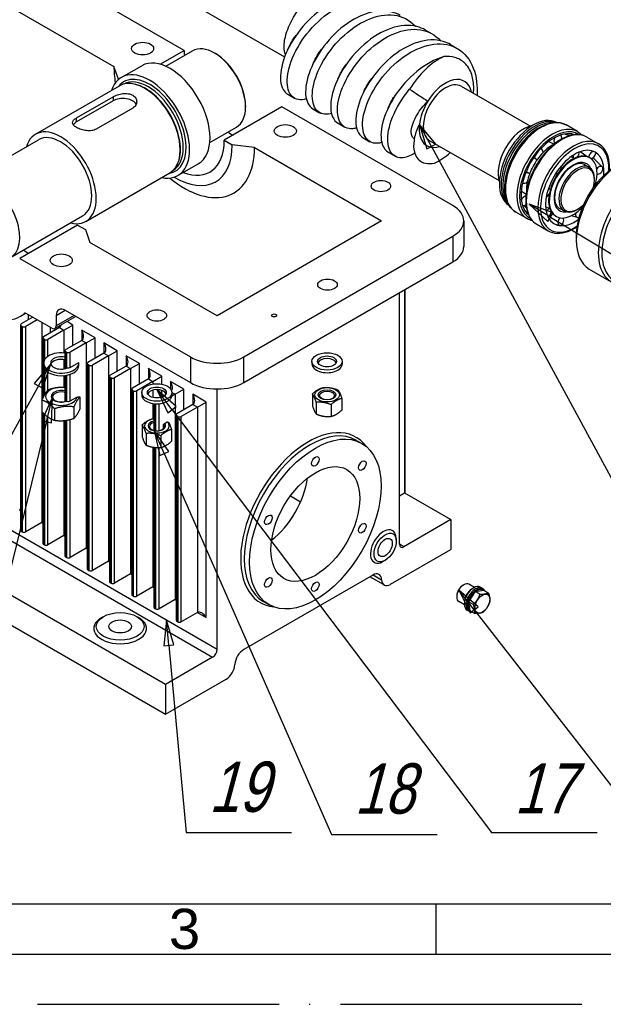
# Model space of a CAD drawing. Header units: millimetres. Extents: x 0 to 420, y 0 to 297.
# Tile 3 of 13: x 119 to 177, y 0 to 98. Entities that reach past the tile are written whole.
import ezdxf
from ezdxf.enums import TextEntityAlignment as Align

# ---------------------------------------------------------------- set-up
doc = ezdxf.new("R2010")
doc.units = ezdxf.units.MM
doc.linetypes.add('DuongTam', pattern=[30, 24, -3, 0, -3])
for name, color, linetype in [('ChiaMien', 5, 'Continuous'), ('DauXen', 8, 'DuongTam'), ('Lien_Dam', 7, 'Continuous'), ('Lien_Manh', 5, 'Continuous')]:
    doc.layers.add(name, color=color, linetype=linetype)
doc.layers.add('Symbol (ISO)', color=7, linetype='Continuous', lineweight=25)
doc.styles.add('CKH', font='Vnromadi.shx', dxfattribs={"width": 0.8, "oblique": 15, "height": 5})
doc.styles.add('VnArialH', font='VHARIAL.TTF', dxfattribs={"width": 0.8, "oblique": 15, "height": 5})

msp = doc.modelspace()

# ---------------------------------------------------------------- linework, layer by layer
at = {"layer": 'ChiaMien'}
msp.add_line((160, 5), (160, 10), dxfattribs=at)
at = {"layer": 'DauXen'}
msp.add_line((0, 0), (420, 0), dxfattribs=at)
at = {"layer": 'Lien_Dam'}
for p, q in [((134.969, 94.825), (118.578, 104.288)), ((115.347, 100.54), (127.986, 93.243)), ((134.904, 99.992), (144.953, 94.19)), ((158.948, 96.863), (159.619, 96.476)), ((161.447, 95.42), (162.118, 95.033)), ((132.596, 93.455), (134.969, 94.825)), ((133.14, 93.253), (135.791, 94.784)), ((138.067, 94.516), (137.979, 94.567)), ((128.428, 91.967), (127.986, 93.243)), ((128.714, 92.141), (130.747, 93.315)), ((120.188, 86.497), (128.54, 91.319)), ((128.428, 91.967), (128.449, 91.955)), ((131.072, 91.053), (131.04, 91.071)), ((162.513, 91.269), (169.391, 87.297)), ((124.279, 88.133), (127.903, 90.225)), ((127.903, 90.225), (127.903, 89.821)), ((145.263, 90.474), (145.934, 90.087)), ((127.903, 89.821), (124.279, 87.729)), ((129.847, 89.102), (126.223, 87.01)), ((144.691, 89.212), (138.946, 85.895)), ((141.073, 89.311), (141.073, 89.209)), ((161.662, 79.414), (144.691, 89.212)), ((124.279, 87.729), (124.279, 88.133)), ((147.763, 89.031), (148.433, 88.644)), ((137.515, 85.675), (140.166, 87.206)), ((150.262, 87.589), (150.932, 87.201)), ((174.079, 86.756), (172.93, 87.419)), ((152.761, 86.146), (153.431, 85.759)), ((172.794, 86.523), (173.38, 86.386)), ((175.007, 86.22), (176.156, 85.557)), ((113.341, 81.822), (120.5, 85.955)), ((138.946, 85.895), (139.742, 85.435)), ((141.951, 85.18), (139.742, 85.435)), ((141.951, 85.18), (154.591, 77.883)), ((157.805, 86.091), (157.841, 86.07)), ((159.388, 85.856), (166.266, 81.885)), ((171.207, 85.775), (171.732, 85.512)), ((134.576, 84.984), (134.576, 84.948)), ((155.26, 84.703), (155.93, 84.316)), ((169.728, 84.189), (169.933, 84.054)), ((170.428, 85.067), (170.434, 85.065)), ((173.675, 84.112), (173.427, 84.27)), ((174.991, 84.295), (174.328, 84.758)), ((175.248, 84.186), (175.313, 84.148)), ((134.339, 82.398), (136.372, 83.572)), ((174.751, 83.481), (175.237, 83.2)), ((176.53, 83.25), (175.728, 84.066)), ((125.188, 77.836), (133.54, 82.659)), ((168.962, 82.781), (169.229, 82.64)), ((171.955, 82.609), (171.913, 82.63)), ((175.755, 81.954), (175.755, 82.056)), ((168.47, 80.858), (168.953, 80.532)), ((171.285, 81.081), (171.187, 81.14)), ((168.792, 79.356), (168.987, 79.15)), ((171.326, 79.079), (170.888, 79.293)), ((117.716, 74.244), (124.875, 78.378)), ((169.079, 78.096), (167.93, 78.759)), ((171.667, 78.536), (171.416, 78.653)), ((171.889, 78.368), (171.954, 78.33)), ((172.251, 79.151), (172.737, 78.87)), ((174.049, 78.222), (173.453, 78.4)), ((174.076, 79.045), (173.987, 78.994)), ((174.393, 79.015), (174.351, 79.039)), ((124.362, 77.474), (118.617, 74.157)), ((124.362, 77.474), (125.158, 77.015)), ((154.591, 77.883), (138.239, 68.442)), ((162.76, 77.883), (162.76, 75.331)), ((170.007, 77.56), (171.156, 76.897)), ((172.286, 77.437), (171.834, 77.54)), ((125.158, 77.015), (125.6, 75.739)), ((173.943, 76.468), (173.943, 75.958)), ((138.239, 68.442), (125.6, 75.739)), ((140.891, 64.359), (161.662, 76.352)), ((161.662, 76.352), (161.662, 73.8)), ((118.617, 74.157), (135.587, 64.359)), ((140.891, 61.808), (161.662, 73.8)), ((175.238, 73.097), (177.427, 71.833)), ((156.359, 45.733), (156.359, 70.738)), ((156.87, 71.033), (156.87, 50.848)), ((156.943, 50.95), (156.943, 71.076)), ((118.693, 68.412), (119.207, 68.709)), ((119.109, 68.697), (119.131, 68.71)), ((121.813, 67.209), (119.245, 68.692)), ((119.481, 68.045), (119.481, 68.555)), ((122.255, 68.485), (123.139, 68.995)), ((123.139, 68.995), (135.587, 61.808)), ((119.923, 68.3), (118.774, 67.637)), ((120.365, 68.045), (119.216, 67.382)), ((120.807, 67.79), (120.807, 47.888)), ((124.206, 68.379), (122.126, 67.178)), ((122.255, 68.485), (122.255, 67.464)), ((124.023, 68.485), (122.255, 67.464)), ((123.901, 67.535), (123.322, 67.869)), ((118.701, 67.535), (118.701, 47.122)), ((118.863, 67.382), (118.774, 67.433)), ((118.774, 47.02), (118.774, 67.433)), ((118.863, 67.382), (118.863, 46.969)), ((119.216, 46.969), (119.216, 67.382)), ((122.575, 67.279), (120.984, 66.361)), ((123.017, 67.024), (121.426, 66.106)), ((121.691, 66.769), (121.691, 67.279)), ((122.575, 67.437), (122.575, 67.279)), ((122.575, 67.279), (123.017, 67.024)), ((123.017, 67.024), (123.901, 67.535)), ((123.017, 67.024), (123.017, 64.759)), ((123.901, 65.493), (123.901, 67.535)), ((126.11, 66.259), (124.785, 67.024)), ((124.785, 67.024), (124.785, 66.004)), ((120.911, 66.259), (120.911, 60.242)), ((121.072, 66.106), (120.984, 66.157)), ((120.984, 60.394), (120.984, 66.157)), ((121.072, 66.106), (121.072, 64.05)), ((121.426, 64.422), (121.426, 66.106)), ((124.785, 66.004), (123.194, 65.085)), ((125.227, 65.749), (123.636, 64.83)), ((124.785, 66.004), (125.227, 65.749)), ((125.227, 65.749), (126.11, 66.259)), ((125.227, 65.749), (125.227, 45.336)), ((126.11, 64.218), (126.11, 66.259)), ((128.32, 64.983), (126.994, 65.749)), ((126.994, 65.749), (126.994, 64.728)), ((123.12, 64.983), (123.12, 63.185)), ((123.282, 64.83), (123.194, 64.881)), ((123.194, 63.203), (123.194, 64.881)), ((123.282, 64.83), (123.282, 63.23)), ((123.636, 63.299), (123.636, 64.83)), ((126.994, 64.728), (125.403, 63.809)), ((126.994, 64.728), (127.436, 64.473)), ((127.436, 64.473), (128.32, 64.983)), ((128.32, 62.942), (128.32, 64.983)), ((120.999, 63.505), (120.999, 63.76)), ((123.017, 64.099), (123.017, 63.167)), ((123.636, 63.299), (124.498, 63.797)), ((124.499, 63.505), (124.499, 63.76)), ((125.33, 63.707), (125.33, 43.295)), ((127.436, 64.473), (125.845, 63.554)), ((127.436, 64.473), (127.436, 44.06)), ((130.53, 63.707), (129.204, 64.473)), ((129.204, 64.473), (129.204, 63.452)), ((129.646, 63.197), (130.53, 63.707)), ((130.53, 61.666), (130.53, 63.707)), ((135.587, 64.359), (135.587, 61.808)), ((140.891, 61.808), (140.891, 64.359)), ((147.673, 63.915), (147.673, 63.66)), ((150.673, 63.915), (150.673, 63.66)), ((121.072, 63.215), (121.072, 60.561)), ((121.426, 61.052), (121.426, 62.843)), ((125.492, 63.554), (125.403, 63.605)), ((125.403, 43.193), (125.403, 63.605)), ((125.492, 63.554), (125.492, 43.142)), ((125.845, 43.142), (125.845, 63.554)), ((129.204, 63.452), (127.613, 62.534)), ((129.646, 63.197), (128.055, 62.278)), ((129.204, 63.452), (129.646, 63.197)), ((129.646, 63.197), (129.646, 42.785)), ((132.74, 62.432), (131.414, 63.197)), ((131.414, 63.197), (131.414, 62.176)), ((123.017, 62.507), (123.017, 61.354)), ((123.12, 62.518), (123.12, 59.929)), ((123.194, 59.951), (123.194, 62.528)), ((123.282, 62.543), (123.282, 59.963)), ((123.636, 59.982), (123.636, 62.634)), ((127.54, 62.432), (127.54, 42.019)), ((127.701, 62.278), (127.613, 62.329)), ((127.613, 41.917), (127.613, 62.329)), ((127.701, 62.278), (127.701, 41.866)), ((128.055, 41.866), (128.055, 62.278)), ((131.414, 62.176), (129.823, 61.258)), ((131.856, 61.921), (130.265, 61.003)), ((131.414, 62.176), (131.856, 61.921)), ((131.856, 61.921), (132.74, 62.432)), ((131.856, 61.921), (131.856, 61.661)), ((132.74, 61.644), (132.74, 62.432)), ((134.949, 61.156), (133.623, 61.921)), ((133.623, 61.921), (133.623, 61.175)), ((129.75, 61.156), (129.75, 40.743)), ((129.911, 61.003), (129.823, 61.054)), ((129.823, 40.641), (129.823, 61.054)), ((129.911, 61.003), (129.911, 40.59)), ((130.265, 40.59), (130.265, 61.003)), ((130.75, 60.826), (130.75, 60.571)), ((131.856, 61.062), (131.856, 60.335)), ((132.74, 60.39), (132.74, 61.032)), ((133.75, 60.827), (134.065, 60.645)), ((133.75, 60.826), (133.75, 60.571)), ((134.065, 60.645), (134.949, 61.156)), ((134.949, 59.115), (134.949, 61.156)), ((138.239, 35.272), (138.239, 61.174)), ((120.83, 60.063), (120.83, 58.923)), ((123.636, 59.982), (124.299, 60.365)), ((124.608, 60.397), (124.608, 59.18)), ((131.856, 59.735), (131.856, 58.216)), ((131.959, 59.721), (131.959, 57.052)), ((132.032, 57.037), (132.032, 59.714)), ((132.474, 57.038), (132.474, 59.714)), ((133.102, 60.6), (132.642, 60.334)), ((134.065, 60.645), (133.737, 60.456)), ((134.065, 60.645), (134.065, 40.233)), ((137.159, 59.88), (135.833, 60.645)), ((135.833, 60.645), (135.833, 59.625)), ((136.275, 59.37), (137.159, 59.88)), ((137.159, 38.447), (137.159, 59.88)), ((147.709, 60.688), (147.709, 59.523)), ((148.102, 59.843), (148.102, 58.677)), ((150.637, 60.235), (150.637, 59.07)), ((138.239, 35.272), (97.227, 58.95)), ((120.911, 58.839), (120.911, 45.846)), ((120.984, 45.744), (120.984, 58.765)), ((122.081, 59.201), (122.081, 58.061)), ((124, 59.396), (124, 58.255)), ((132.121, 59.708), (132.121, 57.025)), ((135.833, 59.625), (134.242, 58.706)), ((136.275, 59.37), (134.684, 58.451)), ((135.833, 59.625), (136.275, 59.37)), ((136.275, 59.37), (136.275, 38.957)), ((149.565, 59.616), (149.565, 58.451)), ((96.785, 58.185), (137.797, 34.506)), ((121.072, 58.681), (121.072, 45.693)), ((121.426, 45.693), (121.426, 58.389)), ((123.017, 58.033), (123.017, 46.612)), ((123.12, 58.044), (123.12, 44.571)), ((123.194, 44.469), (123.194, 58.054)), ((123.282, 58.068), (123.282, 44.418)), ((123.636, 44.418), (123.636, 58.145)), ((133.022, 57.747), (133.278, 57.894)), ((134.169, 58.604), (134.169, 38.192)), ((134.331, 58.451), (134.242, 58.502)), ((134.242, 38.09), (134.242, 58.502)), ((134.331, 58.451), (134.331, 38.039)), ((134.684, 38.039), (134.684, 58.451)), ((130.787, 57.598), (130.787, 56.433)), ((132.921, 57.265), (132.921, 57.625)), ((133.714, 57.145), (133.714, 55.98)), ((131.179, 56.753), (131.179, 55.588)), ((132.643, 56.527), (132.643, 55.361)), ((152.101, 56.066), (152.631, 55.76)), ((133.113, 31.802), (92.1, 55.48)), ((131.856, 55.388), (131.856, 41.509)), ((131.959, 55.372), (131.959, 39.468)), ((132.032, 39.366), (132.032, 55.363)), ((132.121, 55.355), (132.121, 39.314)), ((132.474, 39.314), (132.474, 55.35)), ((92.1, 52.52), (133.113, 28.842)), ((145.53, 50.546), (146.536, 49.954)), ((156.359, 50.553), (156.87, 50.848)), ((156.87, 50.848), (161.485, 48.183)), ((118.597, 49.163), (118.701, 49.104)), ((161.485, 48.183), (156.801, 45.478)), ((161.485, 48.183), (161.485, 45.223)), ((118.774, 47.02), (118.863, 46.969)), ((120.807, 47.888), (119.216, 46.969)), ((120.807, 47.888), (120.911, 47.828)), ((123.017, 46.612), (121.426, 45.693)), ((123.017, 46.612), (123.12, 46.552)), ((120.984, 45.744), (121.072, 45.693)), ((125.227, 45.336), (123.636, 44.418)), ((125.227, 45.336), (125.33, 45.276)), ((155.475, 41.753), (161.485, 45.223)), ((156.801, 45.478), (156.359, 45.733)), ((123.194, 44.469), (123.282, 44.418)), ((127.436, 44.06), (125.845, 43.142)), ((127.436, 44.06), (127.54, 44.001)), ((125.403, 43.193), (125.492, 43.142)), ((129.646, 42.785), (128.055, 41.866)), ((129.646, 42.785), (129.75, 42.725)), ((153.709, 42.673), (140.891, 35.272)), ((154.85, 41.691), (153.429, 42.511)), ((153.753, 42.697), (154.592, 42.213)), ((127.613, 41.917), (127.701, 41.866)), ((131.856, 41.509), (130.265, 40.59)), ((131.856, 41.509), (131.959, 41.449)), ((162.684, 41.669), (162.765, 41.716)), ((163.819, 41.445), (163.265, 41.765)), ((163.935, 41.044), (164.748, 41.164)), ((164.582, 41.366), (164.4, 41.47)), ((164.693, 41.202), (164.623, 41.243)), ((164.748, 41.164), (165.199, 40.904)), ((129.823, 40.641), (129.911, 40.59)), ((134.065, 40.233), (132.474, 39.314)), ((134.065, 40.233), (134.169, 40.173)), ((162.058, 40.585), (162.058, 40.491)), ((163.267, 40.019), (163.935, 41.044)), ((163.935, 41.044), (164.386, 40.783)), ((132.032, 39.366), (132.121, 39.314)), ((142.851, 40.044), (143.381, 39.738)), ((162.819, 39.713), (162.265, 40.033)), ((163.269, 39.092), (163.088, 39.197)), ((163.267, 40.019), (163.718, 39.759)), ((163.412, 39.115), (163.267, 40.019)), ((136.275, 38.957), (134.684, 38.039)), ((136.275, 38.957), (137.159, 38.447)), ((163.467, 39.077), (163.396, 39.118)), ((163.412, 39.115), (163.863, 38.855)), ((134.242, 38.09), (134.331, 38.039)), ((137.797, 34.506), (133.113, 31.802)), ((133.113, 28.842), (139.125, 32.313)), ((133.113, 31.802), (133.113, 28.842)), ((135.151, 17.084), (145.651, 17.084)), ((149.621, 16.884), (160.121, 16.884)), ((165.517, 17.092), (176.017, 17.092)), ((20, 10), (410, 10))]:
    msp.add_line(p, q, dxfattribs=at)
for centre, major_axis in [((130.837, 95.016), (1.094, 0)), ((145.023, 86.826), (1.094, 0)), ((154.524, 81.34), (0.969, 0)), ((122.749, 73.966), (1.094, 0)), ((149.212, 71.547), (0.969, 0)), ((132.25, 68.48), (0.969, 0)), ((143.909, 68.485), (0.25, 0)), ((149.173, 63.915), (1.5, 0)), ((149.173, 63.915), (0.938, 0)), ((132.25, 60.826), (1.5, 0)), ((132.25, 60.826), (0.938, 0)), ((149.173, 60.598), (1.225, 0)), ((149.173, 60.598), (0.875, 0)), ((149.173, 60.534), (0.74, 0)), ((148.006, 47.749), (4.625, 8.011)), ((148.006, 47.749), (3.125, 5.413)), ((148.006, 53.975), (0.262, 0.453)), ((152.675, 53.558), (0.262, 0.453)), ((143.337, 48.166), (0.262, 0.453)), ((152.675, 47.332), (0.262, 0.453)), ((154.945, 45.414), (0.781, 1.353)), ((154.945, 45.414), (0.5, 0.866)), ((143.337, 41.94), (0.262, 0.453)), ((148.006, 41.523), (0.262, 0.453)), ((164.61, 39.834), (0.516, 0.894)), ((128.605, 37.568), (2.375, 0)), ((128.605, 37.568), (1.125, 0))]:
    msp.add_ellipse(centre, major_axis=major_axis, ratio=0.57735, dxfattribs=at)
for centre, major_axis, ratio, start_param, end_param in [((137.979, 90.995), (-2.187, 3.789), 0.57735, 3.141593, 6.283185), ((133.56, 88.443), (-2.812, 4.871), 0.57735, 3.141593, 6.283185), ((139.83, 92.018), (-3.438, 5.954), 0.57735, 0.785398, 0.873612), ((138.067, 91.046), (-2.125, 3.681), 0.57735, 3.926991, 5.497787), ((160.313, 88.93), (-3.094, -5.359), 0.57735, 3.820121, 4.662977), ((134.969, 89.212), (-4.937, 8.552), 0.57735, 0.785398, 0.980342), ((131.527, 87.27), (-2.812, 4.871), 0.57735, 2.66571, 6.759068), ((131.527, 87.27), (2.569, -4.449), 0.57735, 6.051305, 9.656658), ((131.04, 86.989), (2.5, -4.33), 0.57735, 0, 3.141593), ((131.385, 87.188), (2.469, -4.276), 0.57735, 0.021415, 3.120178), ((160.95, 88.562), (1.856, 3.215), 0.57735, 5.712907, 7.804569), ((134.085, 88.701), (-4, 6.928), 0.57735, 0.785398, 0.789857), ((131.103, 87.025), (-2.469, 4.276), 0.57735, 3.654263, 5.770515), ((131.072, 87.007), (-2.478, 4.292), 0.57735, 3.926991, 5.497787), ((160.95, 88.562), (-1.563, -2.706), 0.57735, 3.141593, 6.283185), ((128.875, 89.26), (1.375, 0), 0.57735, 0.281579, 2.356194), ((160.95, 88.562), (1.856, 3.215), 0.57735, 1.521384, 2.218652), ((169.656, 83.536), (-2.375, -4.114), 0.57735, 3.156611, 6.268167), ((169.833, 83.434), (-2.375, -4.114), 0.57735, 3.248243, 6.176535), ((122.688, 82.166), (-2.5, 4.33), 0.57735, 2.636232, 6.788546), ((125.251, 87.167), (-1.375, 0), 0.57735, 5.497787, 5.940927), ((160.95, 88.562), (-1.856, -3.215), 0.57735, 5.360244, 6.853463), ((168.684, 84.097), (1.781, 3.085), 0.57735, 0.455092, 2.6865), ((170.01, 83.332), (-2.375, -4.114), 0.57735, 3.395559, 6.029219), ((170.43, 83.089), (-2.5, -4.33), 0.57735, 3.141593, 6.283185), ((170.187, 83.23), (2.375, 4.114), 0.57735, 0.688697, 2.452896), ((171.579, 82.426), (2.5, 4.33), 0.57735, 0, 3.141593), ((122.688, 82.166), (-2.188, 3.789), 0.57735, 3.141593, 6.283185), ((139.83, 92.018), (-3.437, 5.954), 0.57735, 2.253207, 2.356194), ((171.711, 82.349), (-2.406, -4.168), 0.57735, 3.105305, 6.319473), ((171.711, 82.349), (-2.304, -3.991), 0.57735, 3.245048, 6.17973), ((172.507, 81.89), (-2.5, -4.33), 0.57735, 3.141593, 6.283185), ((173.656, 81.227), (2.5, 4.33), 0.57735, 0, 3.141593), ((172.111, 85.953), (-0.195, -0.532), 0.640213, 4.540829, 5.780138), ((172.111, 85.953), (0.195, 0.532), 0.640213, 5.085275, 5.983186), ((172.549, 86.137), (-0.143, -0.41), 0.554778, 4.09211, 4.215506), ((134.969, 89.212), (4.938, -8.552), 0.57735, 5.291398, 7.068583), ((134.085, 88.701), (4, -6.928), 0.57735, 5.477898, 7.068583), ((134.085, 88.701), (3.438, -5.954), 0.57735, 5.660789, 7.068583), ((173.788, 81.15), (-2.406, -4.168), 0.57735, 2.290477, 7.134301), ((171.568, 82.432), (1.825, 3.162), 0.57735, 0.735697, 1.151145), ((160.313, 88.93), (3.094, 5.359), 0.57735, 3.820121, 4.182948), ((170.213, 84.545), (-0.251, -0.507), 0.692882, 5.557826, 6.602694), ((171.979, 82.195), (1.589, 3.292), 0.69963, 1.100678, 1.34732), ((170.213, 84.545), (0.251, 0.507), 0.692882, 5.292773, 6.38252), ((173.788, 81.15), (2.054, 3.558), 0.57735, 5.374953, 10.33301), ((173.634, 81.239), (1.679, 2.909), 0.57735, 5.107951, 10.600012), ((178.363, 78.509), (-3.125, -5.413), 0.57735, 3.141593, 6.283185), ((173.935, 84.46), (-0.268, -0.341), 0.491383, 5.155626, 6.514871), ((173.569, 81.277), (1.679, 2.909), 0.57735, 0, 0.661769), ((173.935, 84.46), (0.268, 0.341), 0.491383, 4.387426, 5.900913), ((175.539, 84.438), (0.285, 0.327), 0.574847, 0.645084, 2.705194), ((175.539, 84.438), (0.285, 0.327), 0.574847, 3.773767, 5.93798), ((171.568, 82.432), (1.825, 3.162), 0.57735, 1.399725, 1.85022), ((173.634, 81.239), (1.344, 2.327), 0.57735, 5.8853, 9.822663), ((173.987, 81.035), (1.25, 2.165), 0.57735, 5.497787, 10.210176), ((174.076, 80.984), (-1.187, -2.057), 0.57735, 2.005274, 7.419504), ((173.569, 81.277), (-1.679, -2.909), 0.57735, 3.803362, 4.501494), ((172.178, 82.98), (0.231, 0.367), 0.444792, 5.024207, 6.144175), ((177.921, 78.764), (-2.812, -4.871), 0.57735, 3.926991, 5.497787), ((175.352, 83.644), (0.355, 0.441), 0.65613, 6.207045, 6.669681), ((172.374, 81.967), (2.304, 3.991), 0.57735, 5.574175, 5.586451), ((180.552, 77.245), (3.125, 5.413), 0.57735, 6.158229, 9.549734), ((176.241, 82.927), (0.272, 0.338), 0.65613, 3.305231, 8.026134), ((180.729, 77.143), (3, 5.196), 0.57735, 0, 3.141593), ((115.528, 78.033), (2.187, -3.789), 0.57735, 5.902934, 9.805029), ((168.932, 82.158), (0.324, 0.465), 0.688139, 6.085478, 7.145432), ((171.979, 82.195), (2.132, 2.975), 0.693306, 1.918853, 2.165495), ((173.569, 81.277), (-1.679, -2.909), 0.57735, 4.501494, 5.199625), ((172.178, 82.98), (-0.231, -0.367), 0.444792, 6.085493, 7.158397), ((168.932, 82.158), (-0.324, -0.465), 0.688139, 6.273981, 7.395399), ((171.568, 82.432), (1.825, 3.162), 0.57735, 2.098742, 2.405896), ((168.869, 79.909), (-0.367, -0.431), 0.628205, 3.926333, 5.081309), ((171.092, 80.693), (-0.185, -0.392), 0.456873, 0.273458, 1.510088), ((173.569, 81.277), (-1.679, -2.909), 0.57735, 5.199625, 5.897757), ((171.092, 80.693), (0.185, 0.392), 0.456873, 5.660951, 6.795962), ((159.01, 77.883), (3.75, 0), 0.57735, 5.497787, 7.068583), ((168.869, 79.909), (-0.367, -0.431), 0.628205, 0.310274, 1.082718), ((169.083, 79.676), (-0.282, -0.33), 0.541122, 5.894855, 6.226859), ((171.183, 78.668), (0.15, 0.407), 0.521975, 0.028608, 1.609348), ((171.183, 78.668), (-0.15, -0.407), 0.521975, 0.407048, 2.152219), ((173.569, 81.277), (-1.679, -2.909), 0.57735, 5.897757, 6.283185), ((174.199, 78.628), (-0.173, -0.398), 0.678836, 4.900739, 6.846082), ((174.199, 78.628), (0.173, 0.398), 0.678836, 6.001757, 6.373727), ((172.411, 77.852), (-0.142, -0.41), 0.609634, 3.961209, 8.943712), ((119.501, 80.281), (3.438, -5.954), 0.57735, 5.3948, 5.497787), ((159.01, 75.331), (3.75, 0), 0.57735, 5.497787, 6.283185), ((113.756, 76.964), (4.937, -8.552), 0.57735, 5.584315, 6.371512), ((119.245, 68.488), (-0.125, 0.217), 0.57735, 5.497787, 6.371512), ((123.139, 67.974), (-0.625, 1.083), 0.57735, 5.497787, 7.068583), ((118.951, 67.535), (-0.25, 0), 0.57735, 5.497787, 7.068583), ((119.039, 67.484), (-0.25, 0), 0.57735, 0.785398, 2.356194), ((121.813, 67.719), (0.312, -0.541), 0.57735, 5.497787, 7.068583), ((122.133, 68.045), (0.442, -0.765), 0.57735, 0, 0.563261), ((124.343, 66.769), (0.442, -0.765), 0.57735, 0, 1.570796), ((121.161, 66.259), (-0.25, 0), 0.57735, 5.497787, 7.068583), ((121.249, 66.208), (-0.25, 0), 0.57735, 0.785398, 2.356194), ((126.552, 65.493), (0.442, -0.765), 0.57735, 0, 1.570796), ((122.749, 63.76), (1.75, 0), 0.57735, 1.356748, 6.319448), ((123.37, 64.983), (-0.25, 0), 0.57735, 5.497787, 7.068583), ((123.459, 64.932), (-0.25, 0), 0.57735, 0.785398, 2.356194), ((122.749, 63.76), (-1.063, 0), 0.57735, 4.354963, 8.485472), ((122.749, 63.505), (-1.063, 0), 0.57735, 4.354963, 6.073684), ((125.58, 63.707), (-0.25, 0), 0.57735, 5.497787, 7.068583), ((128.762, 64.218), (0.442, -0.765), 0.57735, 0, 1.570796), ((138.239, 65.89), (-3.75, 0), 0.57735, 0.785398, 2.356194), ((149.173, 63.66), (-1.5, 0), 0.57735, 0, 3.141593), ((149.173, 63.66), (0.938, 0), 0.57735, 0.237941, 2.903652), ((122.749, 63.505), (1.75, 0), 0.57735, 3.141593, 6.283185), ((123.459, 63.401), (0.25, 0), 0.57735, 4.374501, 5.497787), ((125.668, 63.656), (-0.25, 0), 0.57735, 0.785398, 2.356194), ((130.972, 62.942), (0.442, -0.765), 0.57735, 0, 1.570796), ((127.79, 62.432), (-0.25, 0), 0.57735, 5.497787, 7.068583), ((127.878, 62.381), (-0.25, 0), 0.57735, 0.785398, 2.356194), ((133.182, 61.666), (0.442, -0.765), 0.57735, 0.260753, 1.570796), ((138.239, 63.339), (3.75, 0), 0.57735, 3.926991, 5.497787), ((122.749, 60.443), (-1.556, 0), 0.57735, 4.471194, 9.337908), ((122.749, 60.443), (-1, 0), 0.57735, 4.331518, 8.454235), ((122.749, 60.379), (-0.865, 0), 0.57735, 4.268005, 8.420802), ((130, 61.156), (-0.25, 0), 0.57735, 5.497787, 7.068583), ((130.088, 61.105), (-0.25, 0), 0.57735, 0.785398, 2.356194), ((132.25, 60.571), (0.937, 0), 0.57735, 0.237941, 2.903652), ((123.459, 60.084), (0.25, 0), 0.57735, 4.092356, 5.497787), ((132.25, 60.571), (-1.5, 0), 0.57735, 0, 3.141593), ((132.298, 59.829), (-0.25, 0), 0.57735, 1.019967, 2.195086), ((135.391, 60.39), (0.442, -0.765), 0.57735, 0, 1.570796), ((132.25, 57.509), (-1.225, 0), 0.57735, 4.952386, 10.001097), ((132.25, 57.509), (-0.875, 0), 0.57735, 5.051636, 9.915341), ((132.25, 57.445), (0.74, 0), 0.57735, 1.975401, 6.717687), ((134.419, 58.604), (-0.25, 0), 0.57735, 5.497787, 7.068583), ((134.507, 58.553), (-0.25, 0), 0.57735, 0.785398, 2.356194), ((147.299, 48.157), (4.75, 8.227), 0.57735, 6.031659, 9.676305), ((147.476, 48.055), (-4.625, -8.011), 0.57735, 3.141593, 6.283185), ((142.88, 50.709), (3.125, 5.413), 0.57735, 4.10343, 5.321348), ((156.693, 50.95), (0.25, 0), 0.57735, 5.497787, 6.283185), ((119.039, 48.398), (-0.442, 0.765), 0.57735, 6.069914, 6.283185), ((118.951, 47.122), (-0.25, 0), 0.57735, 0, 0.785398), ((121.249, 47.122), (-0.442, 0.765), 0.57735, 6.069914, 6.283185), ((154.768, 45.516), (0.906, 1.57), 0.57735, 5.426199, 10.281764), ((119.039, 47.071), (0.25, 0), 0.57735, 3.926991, 5.497787), ((123.459, 45.846), (-0.442, 0.765), 0.57735, 6.069914, 6.283185), ((121.161, 45.846), (-0.25, 0), 0.57735, 0, 0.785398), ((121.249, 45.795), (0.25, 0), 0.57735, 3.926991, 5.497787), ((125.668, 44.571), (-0.442, 0.765), 0.57735, 6.069914, 6.283185), ((156.801, 45.988), (-0.313, -0.541), 0.57735, 5.497787, 7.068583), ((123.37, 44.571), (-0.25, 0), 0.57735, 0, 0.785398), ((123.459, 44.52), (0.25, 0), 0.57735, 3.926991, 5.497787), ((127.878, 43.295), (-0.442, 0.765), 0.57735, 6.069914, 6.283185), ((125.58, 43.295), (-0.25, 0), 0.57735, 0, 0.785398), ((125.668, 43.244), (0.25, 0), 0.57735, 3.926991, 5.497787), ((130.088, 42.019), (-0.442, 0.765), 0.57735, 6.069914, 6.283185), ((153.709, 41.652), (0.625, 1.083), 0.57735, 5.547808, 7.068583), ((155.475, 42.773), (-0.625, -1.083), 0.57735, 5.547808, 7.068583), ((127.79, 42.019), (-0.25, 0), 0.57735, 0, 0.785398), ((127.878, 41.968), (0.25, 0), 0.57735, 3.926991, 5.497787), ((132.298, 40.743), (-0.442, 0.765), 0.57735, 6.069914, 6.283185), ((162.765, 40.899), (-0.5, -0.866), 0.57735, 3.141593, 6.283185), ((162.684, 40.946), (-0.442, -0.766), 0.57735, 3.926991, 5.497787), ((163.744, 40.334), (-0.656, -1.137), 0.57735, 3.141593, 6.283185), ((163.545, 40.449), (0.5, 0.866), 0.57735, 0.788876, 2.352716), ((163.925, 40.229), (0.656, 1.137), 0.57735, 0, 3.141593), ((164.009, 40.181), (-0.613, -1.063), 0.57735, 3.57145, 6.283185), ((164.08, 40.14), (0.613, 1.063), 0.57735, 6.189444, 7.236642), ((164.009, 40.181), (0.613, 1.063), 0.57735, 0, 0.429857), ((130, 40.743), (-0.25, 0), 0.57735, 0, 0.785398), ((130.088, 40.692), (0.25, 0), 0.57735, 3.926991, 5.497787), ((134.507, 39.468), (-0.442, 0.765), 0.57735, 6.069914, 6.283185), ((164.08, 40.14), (0.613, 1.062), 0.57735, 0.953456, 2.000654), ((132.209, 39.468), (-0.25, 0), 0.57735, 0, 0.785398), ((132.298, 39.417), (0.25, 0), 0.57735, 3.926991, 5.497787), ((164.08, 40.14), (-0.613, -1.063), 0.57735, 5.142246, 6.189444), ((128.605, 37.364), (-2.625, 0), 0.57735, 5.448957, 10.259007), ((134.419, 38.192), (-0.25, 0), 0.57735, 0, 0.785398), ((136.717, 38.192), (-0.442, 0.765), 0.57735, 4.712389, 6.283185), ((164.08, 40.14), (-0.613, -1.063), 0.57735, 6.189444, 6.376927), ((134.507, 38.141), (0.25, 0), 0.57735, 3.926991, 5.497787), ((137.797, 35.017), (0.312, 0.541), 0.57735, 3.926991, 5.497787), ((140.891, 34.251), (-0.625, -1.083), 0.57735, 3.926991, 5.447766), ((139.125, 33.334), (-0.625, -1.083), 0.57735, 0.785398, 2.306174)]:
    msp.add_ellipse(centre, major_axis=major_axis, ratio=ratio, start_param=start_param, end_param=end_param, dxfattribs=at)
for points, knots in [([(153.949, 99.747), (153.62, 99.937), (153.259, 100.071), (152.872, 100.142), (152.069, 100.29), (151.161, 100.171), (150.251, 99.81), (149.341, 99.45), (148.431, 98.85), (147.625, 98.101), (146.818, 97.352), (146.117, 96.456), (145.595, 95.545), (145.073, 94.633), (144.733, 93.708), (144.6, 92.904), (144.467, 92.1), (144.542, 91.419), (144.796, 90.964), (144.915, 90.749), (145.073, 90.584), (145.263, 90.474)], [-5.490962, -5.490962, -5.490962, -5.490962, -5.237157, -5.237157, -5.237157, -4.709259, -4.709259, -4.709259, -4.181361, -4.181361, -4.181361, -3.653463, -3.653463, -3.653463, -3.125566, -3.125566, -3.125566, -2.597668, -2.597668, -2.597668, -2.34937, -2.34937, -2.34937, -2.34937]), ([(145.044, 94.423), (144.95, 94.631), (144.902, 94.896), (144.898, 95.592), (144.973, 96.043), (145.282, 97.055), (145.53, 97.611), (146.128, 98.642), (146.461, 99.111), (147.169, 99.949), (147.537, 100.318), (147.921, 100.644)], [0.1451, 0.1451, 0.1451, 0.1451, 1.179837, 1.179837, 2.526454, 2.526454, 4.04342, 4.04342, 5.404062, 5.404062, 6.661878, 6.661878, 6.661878, 6.661878]), ([(147.109, 90.011), (147.04, 89.991), (146.973, 89.974), (146.906, 89.961), (146.348, 89.851), (145.878, 90.01), (145.578, 90.404), (145.278, 90.799), (145.149, 91.429), (145.227, 92.199), (145.306, 92.968), (145.591, 93.876), (146.064, 94.789), (146.537, 95.702), (147.197, 96.618), (147.975, 97.403), (148.752, 98.189), (149.645, 98.842), (150.554, 99.265), (151.462, 99.687), (152.383, 99.878), (153.213, 99.8), (154.042, 99.723), (154.779, 99.377), (155.342, 98.798), (155.378, 98.761), (155.414, 98.723), (155.448, 98.684)], [5.077397, 5.077397, 5.077397, 5.077397, 5.140242, 5.140242, 5.140242, 5.668139, 5.668139, 5.668139, 6.196037, 6.196037, 6.196037, 6.723935, 6.723935, 6.723935, 7.251833, 7.251833, 7.251833, 7.77973, 7.77973, 7.77973, 8.307628, 8.307628, 8.307628, 8.835526, 8.835526, 8.835526, 8.8694, 8.8694, 8.8694, 8.8694]), ([(156.449, 98.305), (156.153, 98.475), (155.831, 98.6), (155.488, 98.675), (154.695, 98.849), (153.793, 98.756), (152.883, 98.419), (151.974, 98.081), (151.059, 97.501), (150.243, 96.767), (149.426, 96.032), (148.71, 95.145), (148.172, 94.235), (147.633, 93.325), (147.272, 92.395), (147.12, 91.58), (146.967, 90.764), (147.022, 90.066), (147.259, 89.589), (147.382, 89.341), (147.553, 89.154), (147.763, 89.032)], [-8.632555, -8.632555, -8.632555, -8.632555, -8.404543, -8.404543, -8.404543, -7.876645, -7.876645, -7.876645, -7.348748, -7.348748, -7.348748, -6.82085, -6.82085, -6.82085, -6.292952, -6.292952, -6.292952, -5.765054, -5.765054, -5.765054, -5.490962, -5.490962, -5.490962, -5.490962]), ([(149.608, 88.569), (149.511, 88.539), (149.416, 88.518), (149.324, 88.504), (148.774, 88.42), (148.318, 88.604), (148.034, 89.021), (147.751, 89.438), (147.641, 90.087), (147.739, 90.87), (147.838, 91.652), (148.143, 92.567), (148.634, 93.48), (149.125, 94.393), (149.8, 95.302), (150.589, 96.075), (151.377, 96.848), (152.277, 97.482), (153.186, 97.882), (154.095, 98.283), (155.012, 98.448), (155.833, 98.344), (156.653, 98.241), (157.376, 97.87), (157.923, 97.269), (157.931, 97.26), (157.939, 97.25), (157.948, 97.241)], [8.218989, 8.218989, 8.218989, 8.218989, 8.307628, 8.307628, 8.307628, 8.835526, 8.835526, 8.835526, 9.363424, 9.363424, 9.363424, 9.891321, 9.891321, 9.891321, 10.419219, 10.419219, 10.419219, 10.947117, 10.947117, 10.947117, 11.475015, 11.475015, 11.475015, 12.002912, 12.002912, 12.002912, 12.010993, 12.010993, 12.010993, 12.010993]), ([(158.948, 96.862), (158.686, 97.013), (158.403, 97.129), (158.103, 97.205), (157.32, 97.405), (156.424, 97.337), (155.516, 97.023), (154.607, 96.71), (153.688, 96.15), (152.862, 95.43), (152.037, 94.711), (151.307, 93.833), (150.751, 92.926), (150.195, 92.018), (149.815, 91.083), (149.643, 90.257), (149.47, 89.431), (149.505, 88.716), (149.724, 88.218), (149.849, 87.935), (150.033, 87.722), (150.262, 87.59)], [-11.774148, -11.774148, -11.774148, -11.774148, -11.57193, -11.57193, -11.57193, -11.044032, -11.044032, -11.044032, -10.516134, -10.516134, -10.516134, -9.988236, -9.988236, -9.988236, -9.460339, -9.460339, -9.460339, -8.932441, -8.932441, -8.932441, -8.632555, -8.632555, -8.632555, -8.632555]), ([(152.107, 87.126), (151.982, 87.088), (151.861, 87.063), (151.743, 87.05), (151.203, 86.992), (150.76, 87.202), (150.493, 87.641), (150.226, 88.08), (150.137, 88.747), (150.254, 89.542), (150.372, 90.337), (150.698, 91.258), (151.206, 92.171), (151.715, 93.083), (152.405, 93.985), (153.204, 94.744), (154.003, 95.504), (154.909, 96.119), (155.818, 96.497), (156.728, 96.874), (157.64, 97.013), (158.451, 96.884), (159.235, 96.76), (159.923, 96.385), (160.447, 95.798)], [11.360582, 11.360582, 11.360582, 11.360582, 11.475015, 11.475015, 11.475015, 12.002912, 12.002912, 12.002912, 12.53081, 12.53081, 12.53081, 13.058708, 13.058708, 13.058708, 13.586605, 13.586605, 13.586605, 14.114503, 14.114503, 14.114503, 14.642401, 14.642401, 14.642401, 15.152585, 15.152585, 15.152585, 15.152585]), ([(145.247, 94.88), (145.38, 95.227), (145.578, 95.605), (145.835, 95.983), (145.92, 96.108), (146.012, 96.232), (146.109, 96.355)], [3.2239767, 3.2239767, 3.2239767, 3.2239767, 3.6106825, 3.6106825, 3.6106825, 3.7382326, 3.7382326, 3.7382326, 3.7382326]), ([(161.447, 95.419), (161.218, 95.551), (160.974, 95.656), (160.716, 95.731), (159.945, 95.956), (159.055, 95.915), (158.148, 95.625), (157.24, 95.335), (156.317, 94.796), (155.483, 94.092), (154.649, 93.388), (153.905, 92.52), (153.333, 91.616), (152.761, 90.711), (152.361, 89.773), (152.169, 88.936), (151.976, 88.1), (151.991, 87.368), (152.193, 86.849), (152.317, 86.529), (152.512, 86.291), (152.761, 86.147)], [-14.91574, -14.91574, -14.91574, -14.91574, -14.739316, -14.739316, -14.739316, -14.211418, -14.211418, -14.211418, -13.683521, -13.683521, -13.683521, -13.155623, -13.155623, -13.155623, -12.627725, -12.627725, -12.627725, -12.099827, -12.099827, -12.099827, -11.774148, -11.774148, -11.774148, -11.774148]), ([(154.607, 85.683), (154.453, 85.637), (154.305, 85.61), (154.164, 85.601), (153.633, 85.568), (153.204, 85.803), (152.954, 86.264), (152.705, 86.725), (152.635, 87.41), (152.772, 88.217), (152.91, 89.024), (153.256, 89.95), (153.781, 90.861), (154.307, 91.773), (155.012, 92.666), (155.821, 93.412), (156.63, 94.157), (157.541, 94.753), (158.451, 95.107), (159.361, 95.462), (160.267, 95.575), (161.069, 95.421), (161.87, 95.266), (162.564, 94.844), (163.076, 94.201), (163.589, 93.557), (163.919, 92.693), (164.041, 91.713), (164.095, 91.28), (164.109, 90.826), (164.084, 90.36)], [14.502175, 14.502175, 14.502175, 14.502175, 14.642401, 14.642401, 14.642401, 15.170299, 15.170299, 15.170299, 15.698196, 15.698196, 15.698196, 16.226094, 16.226094, 16.226094, 16.753992, 16.753992, 16.753992, 17.28189, 17.28189, 17.28189, 17.809787, 17.809787, 17.809787, 18.337685, 18.337685, 18.337685, 18.865583, 18.865583, 18.865583, 19.098689, 19.098689, 19.098689, 19.098689]), ([(147.747, 93.437), (147.83, 93.656), (147.939, 93.888), (148.074, 94.124), (148.223, 94.385), (148.403, 94.651), (148.609, 94.912)], [6.3655694, 6.3655694, 6.3655694, 6.3655694, 6.6097207, 6.6097207, 6.6097207, 6.8798252, 6.8798252, 6.8798252, 6.8798252]), ([(160.78, 94.223), (159.874, 93.956), (158.948, 93.439), (158.105, 92.751), (157.262, 92.063), (156.506, 91.206), (155.917, 90.305), (155.329, 89.404), (154.91, 88.463), (154.697, 87.617), (154.485, 86.771), (154.48, 86.023), (154.664, 85.484), (154.786, 85.125), (154.992, 84.86), (155.26, 84.704)], [-17.378805, -17.378805, -17.378805, -17.378805, -16.850907, -16.850907, -16.850907, -16.323009, -16.323009, -16.323009, -15.795111, -15.795111, -15.795111, -15.267214, -15.267214, -15.267214, -14.91574, -14.91574, -14.91574, -14.91574]), ([(163.722, 90.57), (163.739, 90.729), (163.748, 90.886), (163.758, 91.553), (163.688, 92.027), (163.39, 92.909), (163.147, 93.294), (162.559, 93.846), (162.23, 94.028), (161.528, 94.229), (161.162, 94.258), (160.78, 94.223)], [0.774341, 0.774341, 0.774341, 0.774341, 1.179837, 1.179837, 2.526454, 2.526454, 4.04342, 4.04342, 5.404062, 5.404062, 6.661878, 6.661878, 6.661878, 6.661878]), ([(150.245, 91.994), (150.28, 92.085), (150.319, 92.179), (150.363, 92.273), (150.541, 92.659), (150.794, 93.071), (151.108, 93.469)], [9.507162, 9.507162, 9.507162, 9.507162, 9.6087589, 9.6087589, 9.6087589, 10.0214179, 10.0214179, 10.0214179, 10.0214179]), ([(127.903, 90.225), (128.025, 90.296), (128.181, 90.365), (128.519, 90.476), (128.703, 90.517), (129.047, 90.557), (129.231, 90.558), (129.569, 90.506), (129.725, 90.453), (129.847, 90.382)], [-3.333442, -3.333442, -3.333442, -3.333442, -2.916719, -2.916719, -2.499995, -2.499995, -2.083358, -2.083358, -1.666721, -1.666721, -1.666721, -1.666721]), ([(129.847, 90.382), (129.97, 90.312), (130.076, 90.214), (130.216, 89.989), (130.25, 89.862), (130.25, 89.624), (130.216, 89.497), (130.076, 89.271), (129.97, 89.173), (129.847, 89.102)], [-1.666721, -1.666721, -1.666721, -1.666721, -1.250084, -1.250084, -0.833447, -0.833447, -0.416723, -0.416723, 0, 0, 0, 0]), ([(157.891, 84.61), (157.425, 84.316), (156.976, 84.16), (156.586, 84.155), (156.065, 84.148), (155.651, 84.408), (155.418, 84.89), (155.186, 85.372), (155.135, 86.075), (155.293, 86.893), (155.451, 87.711), (155.816, 88.643), (156.359, 89.552), (156.651, 90.041), (156.993, 90.524), (157.376, 90.979)], [17.414556, 17.414556, 17.414556, 17.414556, 17.809787, 17.809787, 17.809787, 18.337685, 18.337685, 18.337685, 18.865583, 18.865583, 18.865583, 19.393481, 19.393481, 19.393481, 19.677542, 19.677542, 19.677542, 19.677542]), ([(155.244, 89.108), (155.387, 89.482), (155.605, 89.892), (155.892, 90.298), (155.96, 90.394), (156.031, 90.489), (156.106, 90.584)], [15.7903473, 15.7903473, 15.7903473, 15.7903473, 16.2066429, 16.2066429, 16.2066429, 16.3046032, 16.3046032, 16.3046032, 16.3046032]), ([(157.376, 90.979), (157.67, 90.786), (157.965, 90.593), (158.569, 90.197), (158.878, 89.994), (159.188, 89.792)], [0.052677, 0.052677, 0.052677, 0.052677, 1.079874, 1.079874, 2.159749, 2.159749, 2.159749, 2.159749]), ([(157.805, 86.091), (157.611, 86.204), (157.513, 86.48), (157.546, 86.87), (157.582, 87.296), (157.775, 87.856), (158.121, 88.438), (158.392, 88.896), (158.757, 89.367), (159.188, 89.792)], [18.057333, 18.057333, 18.057333, 18.057333, 18.605873, 18.605873, 18.605873, 19.205681, 19.205681, 19.205681, 19.677542, 19.677542, 19.677542, 19.677542]), ([(124.279, 87.167), (124.156, 87.238), (124.05, 87.32), (123.91, 87.486), (123.876, 87.571), (123.876, 87.73), (123.91, 87.815), (124.05, 87.981), (124.156, 88.062), (124.279, 88.133)], [1.666721, 1.666721, 1.666721, 1.666721, 2.083358, 2.083358, 2.499995, 2.499995, 2.916719, 2.916719, 3.333442, 3.333442, 3.333442, 3.333442]), ([(126.223, 87.01), (126.101, 86.939), (125.945, 86.887), (125.607, 86.836), (125.423, 86.837), (125.079, 86.877), (124.896, 86.917), (124.557, 87.027), (124.402, 87.097), (124.279, 87.167)], [0, 0, 0, 0, 0.416723, 0.416723, 0.833447, 0.833447, 1.250084, 1.250084, 1.666721, 1.666721, 1.666721, 1.666721]), ([(158.35, 87.477), (158.127, 87.061), (157.97, 86.641), (157.771, 85.786), (157.749, 85.365), (157.858, 84.592), (158.007, 84.261), (158.423, 83.808), (158.674, 83.671), (159.231, 83.554), (159.529, 83.565), (159.846, 83.637)], [0, 0, 0, 0, 1.179837, 1.179837, 2.526454, 2.526454, 4.04342, 4.04342, 5.404062, 5.404062, 6.661878, 6.661878, 6.661878, 6.661878]), ([(167.93, 78.759), (167.663, 78.913), (167.437, 79.137), (167.083, 79.704), (166.959, 80.051), (166.826, 80.839), (166.822, 81.285), (166.935, 82.222), (167.054, 82.714), (167.4, 83.691), (167.628, 84.177), (168.169, 85.096), (168.482, 85.528), (169.164, 86.298), (169.533, 86.635), (170.293, 87.18), (170.683, 87.387), (171.447, 87.643), (171.821, 87.694), (172.443, 87.632), (172.701, 87.551), (172.93, 87.419)], [0.926757, 0.926757, 0.926757, 0.926757, 1.22485, 1.22485, 1.536467, 1.536467, 1.861286, 1.861286, 2.187527, 2.187527, 2.512708, 2.512708, 2.837454, 2.837454, 3.162719, 3.162719, 3.489029, 3.489029, 3.813252, 3.813252, 4.06835, 4.06835, 4.06835, 4.06835]), ([(175.007, 86.22), (174.74, 86.374), (174.433, 86.458), (173.766, 86.481), (173.403, 86.415), (172.653, 86.136), (172.265, 85.917), (171.51, 85.35), (171.144, 85.001), (170.471, 84.212), (170.164, 83.772), (169.639, 82.845), (169.421, 82.357), (169.095, 81.381), (168.988, 80.893), (168.896, 79.964), (168.912, 79.522), (169.072, 78.732), (169.215, 78.383), (169.58, 77.875), (169.778, 77.692), (170.007, 77.56)], [3.527021, 3.527021, 3.527021, 3.527021, 3.825114, 3.825114, 4.136731, 4.136731, 4.46155, 4.46155, 4.787791, 4.787791, 5.112972, 5.112972, 5.437718, 5.437718, 5.762983, 5.762983, 6.089293, 6.089293, 6.413515, 6.413515, 6.668614, 6.668614, 6.668614, 6.668614]), ([(177.237, 82.894), (177.261, 83.284), (177.239, 83.654), (177.091, 84.385), (176.948, 84.734), (176.583, 85.242), (176.384, 85.425), (176.156, 85.557)], [2.6701213, 2.6701213, 2.6701213, 2.6701213, 2.9476999, 2.9476999, 3.2719226, 3.2719226, 3.5270209, 3.5270209, 3.5270209, 3.5270209]), ([(174.751, 83.481), (174.617, 83.558), (174.456, 83.593), (174.108, 83.566), (173.928, 83.515), (173.564, 83.34), (173.38, 83.22), (173.02, 82.918), (172.845, 82.736), (172.521, 82.329), (172.374, 82.104), (172.122, 81.633), (172.018, 81.387), (171.867, 80.903), (171.818, 80.665), (171.779, 80.221), (171.788, 80.017), (171.858, 79.66), (171.919, 79.509), (172.069, 79.286), (172.154, 79.207), (172.251, 79.151)], [3.527021, 3.527021, 3.527021, 3.527021, 3.905603, 3.905603, 4.228478, 4.228478, 4.535996, 4.535996, 4.844612, 4.844612, 5.155269, 5.155269, 5.466472, 5.466472, 5.776502, 5.776502, 6.084264, 6.084264, 6.393721, 6.393721, 6.668614, 6.668614, 6.668614, 6.668614]), ([(171.156, 76.897), (171.423, 76.742), (171.73, 76.659), (172.397, 76.635), (172.759, 76.702), (173.418, 76.947), (173.712, 77.1), (174.002, 77.291)], [0.3854282, 0.3854282, 0.3854282, 0.3854282, 0.6835209, 0.6835209, 0.995138, 0.995138, 1.2423278, 1.2423278, 1.2423278, 1.2423278]), ([(164.582, 41.366), (164.652, 41.325), (164.713, 41.267), (164.773, 41.179), (164.786, 41.158), (164.797, 41.136)], [0.4298574, 0.4298574, 0.4298574, 0.4298574, 0.7010846, 0.7010846, 0.7792111, 0.7792111, 0.7792111, 0.7792111]), ([(163.576, 39.021), (163.544, 39.019), (163.512, 39.02), (163.405, 39.032), (163.333, 39.055), (163.269, 39.092)], [3.2220964, 3.2220964, 3.2220964, 3.2220964, 3.3250867, 3.3250867, 3.5714501, 3.5714501, 3.5714501, 3.5714501])]:
    msp.add_open_spline(points, degree=3, knots=knots, dxfattribs=at)
for points in [[(152.744, 90.551), (152.921, 91.013), (153.215, 91.53), (153.606, 92.027)], [(174.079, 86.756), (174.235, 86.666), (174.377, 86.552), (174.502, 86.418)], [(169.583, 77.898), (169.404, 77.939), (169.235, 78.006), (169.079, 78.096)], [(123.314, 59.967), (123.302, 59.965), (123.292, 59.964), (123.282, 59.963)]]:
    msp.add_open_spline(points, degree=3, dxfattribs=at)
for points, weights in [([(120.83, 60.063), (121.161, 60.816), (121.491, 61.115)], [1, 1.15342604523, 1.00252798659]), ([(121.491, 61.115), (121.501, 61.12), (121.51, 61.125)], [1.00236757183, 1.00208093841, 1.00174276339]), ([(121.51, 61.125), (122.342, 61.406), (123.12, 61.347)], [1.00186076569, 1.13218634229, 1.03751698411]), ([(147.709, 60.688), (148.245, 61.176), (148.781, 61.306)], [1, 1.15470053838, 1]), ([(148.781, 61.306), (149.513, 61.372), (150.245, 61.08)], [1, 1.15470053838, 1]), ([(150.245, 61.08), (150.441, 60.836), (150.637, 60.235)], [1, 1.15470053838, 1]), ([(122.081, 59.201), (121.455, 59.862), (120.83, 60.063)], [1, 1.15470053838, 1]), ([(123.213, 59.958), (123.246, 59.961), (123.282, 59.963)], [1, 1.00198883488, 1.00110723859]), ([(124.608, 60.397), (124.311, 60.101), (124, 59.396)], [1.02266234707, 1.14238968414, 1]), ([(124.299, 60.365), (124.44, 60.386), (124.608, 60.397)], [1.00800897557, 1.01475607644, 1.00486382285]), ([(148.102, 59.843), (147.905, 60.444), (147.709, 60.688)], [1, 1.15470053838, 1]), ([(149.565, 59.616), (148.834, 59.908), (148.102, 59.843)], [1, 1.15470053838, 1]), ([(150.637, 60.235), (150.101, 60.104), (149.565, 59.616)], [1, 1.15470053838, 1]), ([(120.83, 58.923), (121.455, 58.262), (122.081, 58.061)], [1, 1.15470053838, 1]), ([(124, 59.396), (123.041, 59.528), (122.081, 59.201)], [1, 1.15470053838, 1]), ([(124, 58.255), (124.311, 58.533), (124.608, 59.18)], [1, 1.14238968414, 1.02266234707]), ([(147.709, 59.523), (147.905, 58.921), (148.102, 58.677)], [1, 1.15470053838, 1]), ([(149.565, 58.451), (150.101, 58.582), (150.637, 59.07)], [1, 1.15470053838, 1]), ([(122.081, 58.061), (123.041, 57.928), (124, 58.255)], [1, 1.15470053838, 1]), ([(130.787, 57.598), (131.322, 58.086), (131.858, 58.217)], [1, 1.15470053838, 1]), ([(131.858, 58.217), (131.91, 58.222), (131.959, 58.225)], [1, 1.00949267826, 1.01782038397]), ([(133.278, 57.894), (133.334, 57.89), (133.398, 57.885)], [1.00415602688, 1.00644924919, 1.00447024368]), ([(133.398, 57.885), (133.549, 57.651), (133.714, 57.145)], [1.04561813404, 1.12689307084, 1]), ([(148.102, 58.677), (148.834, 58.386), (149.565, 58.451)], [1, 1.15470053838, 1]), ([(131.179, 56.753), (130.983, 57.354), (130.787, 57.598)], [1, 1.15470053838, 1]), ([(133.714, 57.145), (133.178, 57.015), (132.643, 56.527)], [1, 1.15470053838, 1]), ([(132.921, 57.625), (132.968, 57.68), (133.022, 57.747)], [1, 1.00392448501, 1]), ([(130.787, 56.433), (130.983, 55.832), (131.179, 55.588)], [1, 1.15470053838, 1]), ([(132.643, 56.527), (131.911, 56.818), (131.179, 56.753)], [1, 1.15470053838, 1]), ([(132.643, 55.361), (133.178, 55.492), (133.714, 55.98)], [1, 1.15470053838, 1]), ([(131.179, 55.588), (131.911, 55.296), (132.643, 55.361)], [1, 1.15470053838, 1]), ([(163.718, 39.759), (164.177, 40.199), (164.386, 40.783)], [1, 1.15470053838, 1]), ([(164.386, 40.783), (164.918, 40.771), (165.199, 40.904)], [1, 1.15470053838, 1]), ([(165.199, 40.904), (165.397, 40.38), (165.344, 40)], [1, 1.15470053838, 1]), ([(163.863, 38.855), (163.915, 39.234), (163.718, 39.759)], [1, 1.15470053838, 1]), ([(165.344, 40), (165.135, 39.416), (164.676, 38.976)], [1, 1.15470053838, 1]), ([(164.676, 38.976), (164.395, 38.843), (163.863, 38.855)], [1, 1.15470053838, 1])]:
    msp.add_rational_spline(points, weights, degree=2, dxfattribs=at)
at = {"layer": 'Lien_Manh'}
for p, q in [((159.541, 85.279), (196.517, 17.092)), ((171.384, 78.262), (215.67, 51.416)), ((120.48, 61.492), (95.767, 17.092)), ((133.758, 59.117), (165.517, 17.092)), ((121.29, 57.921), (111.267, 17.092)), ((132.991, 54.757), (149.621, 16.884)), ((163.8, 39.215), (181.017, 17.092)), ((133.428, 35.693), (135.151, 17.084)), ((15, 5), (415, 5))]:
    msp.add_line(p, q, dxfattribs=at)
at = {"layer": 'Symbol (ISO)'}
for p, q in [((159.541, 85.279), (158.35, 87.477)), ((159.981, 85.517), (158.35, 87.477)), ((158.35, 87.477), (159.102, 85.041)), ((159.102, 85.041), (159.981, 85.517)), ((171.384, 78.262), (169.247, 79.558)), ((171.644, 78.69), (169.247, 79.558)), ((169.247, 79.558), (171.125, 77.835)), ((171.125, 77.835), (171.644, 78.69)), ((121.696, 63.676), (120.043, 61.735)), ((120.48, 61.492), (121.696, 63.676)), ((120.917, 61.249), (121.696, 63.676)), ((120.043, 61.735), (120.917, 61.249)), ((133.758, 59.117), (132.25, 61.112)), ((134.157, 59.419), (132.25, 61.112)), ((132.25, 61.112), (133.359, 58.816)), ((121.886, 60.349), (120.804, 58.04)), ((121.29, 57.921), (121.886, 60.349)), ((121.775, 57.802), (121.886, 60.349)), ((133.359, 58.816), (134.157, 59.419)), ((120.804, 58.04), (121.775, 57.802)), ((132.991, 54.757), (131.986, 57.046)), ((133.449, 54.958), (131.986, 57.046)), ((131.986, 57.046), (132.533, 54.556)), ((132.533, 54.556), (133.449, 54.958)), ((163.8, 39.215), (162.265, 41.188)), ((164.195, 39.522), (162.265, 41.188)), ((162.265, 41.188), (163.406, 38.908)), ((163.406, 38.908), (164.195, 39.522)), ((133.197, 38.183), (132.93, 35.647)), ((133.428, 35.693), (133.197, 38.183)), ((133.926, 35.74), (133.197, 38.183)), ((132.93, 35.647), (133.926, 35.74))]:
    msp.add_line(p, q, dxfattribs=at)
at = {"layer": 'Symbol (ISO)', "flags": 128}
for points in [[(159.981, 85.517), (158.35, 87.477), (159.102, 85.041), (159.981, 85.517)], [(171.644, 78.69), (169.247, 79.558), (171.125, 77.835), (171.644, 78.69)], [(120.917, 61.249), (121.696, 63.676), (120.043, 61.735), (120.917, 61.249)], [(134.157, 59.419), (132.25, 61.112), (133.359, 58.816), (134.157, 59.419)], [(121.775, 57.802), (121.886, 60.349), (120.804, 58.04), (121.775, 57.802)], [(133.449, 54.958), (131.986, 57.046), (132.533, 54.556), (133.449, 54.958)], [(164.195, 39.522), (162.265, 41.188), (163.406, 38.908), (164.195, 39.522)], [(133.926, 35.74), (133.197, 38.183), (132.93, 35.647), (133.926, 35.74)]]:
    msp.add_lwpolyline(points, dxfattribs=at)
at = {"layer": 'Symbol (ISO)'}
for points in [[(159.981, 85.517), (158.35, 87.477), (159.102, 85.041), (159.981, 85.517)], [(171.644, 78.69), (169.247, 79.558), (171.125, 77.835), (171.644, 78.69)], [(120.917, 61.249), (121.696, 63.676), (120.043, 61.735), (120.917, 61.249)], [(134.157, 59.419), (132.25, 61.112), (133.359, 58.816), (134.157, 59.419)], [(121.775, 57.802), (121.886, 60.349), (120.804, 58.04), (121.775, 57.802)], [(133.449, 54.958), (131.986, 57.046), (132.533, 54.556), (133.449, 54.958)], [(164.195, 39.522), (162.265, 41.188), (163.406, 38.908), (164.195, 39.522)], [(133.926, 35.74), (133.197, 38.183), (132.93, 35.647), (133.926, 35.74)]]:
    msp.add_solid(points, dxfattribs=at)

# ---------------------------------------------------------------- texts
at = {"layer": 'ChiaMien', "style": 'VnArialH'}
msp.add_text('3', height=4, dxfattribs=at).set_placement((135, 7.5), align=Align.MIDDLE)
at = {"layer": 'Symbol (ISO)', "char_height": 5, "attachment_point": 5, "style": 'CKH'}
for s, insert in [('19', (140.401, 21.597)), ('18', (154.871, 21.418)), ('17', (170.767, 21.473))]:
    msp.add_mtext(s, dxfattribs=dict(at, insert=insert))

doc.saveas('drawing.dxf')
